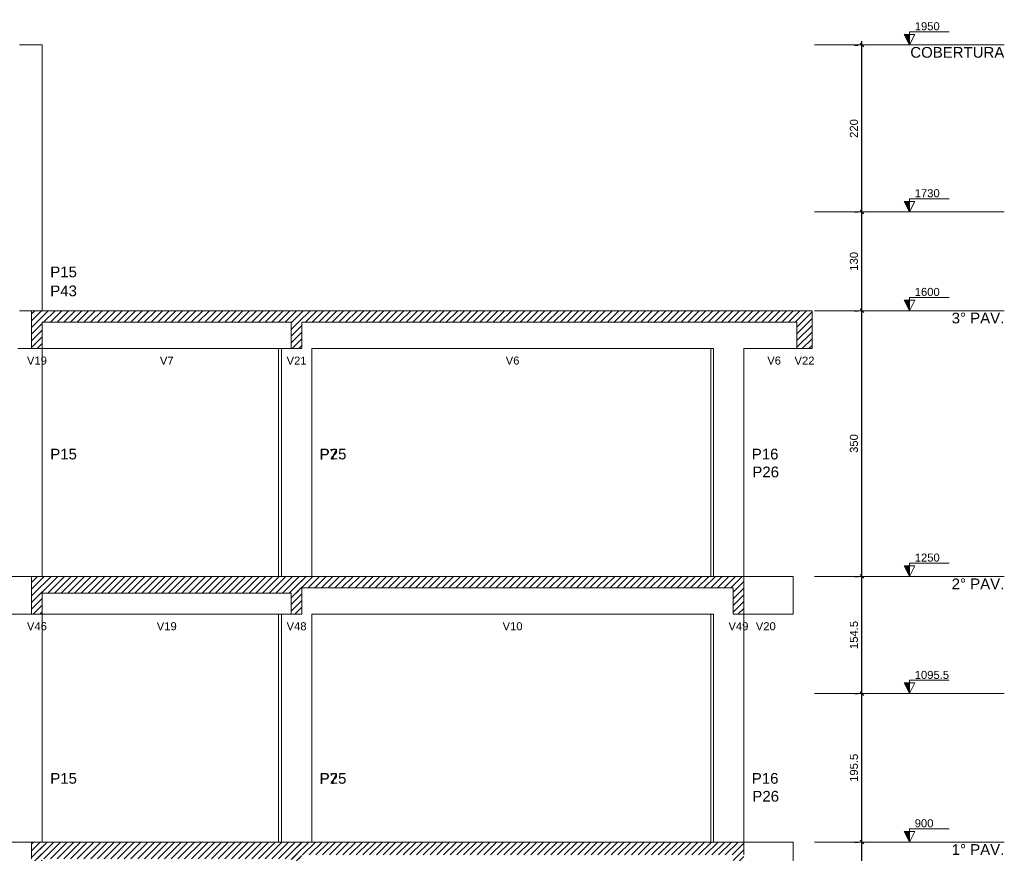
# Model space of a CAD drawing. Header units: millimetres. Extents: x 10 to 1250, y -62 to 528.
# Tile 221 of 256: x 111 to 124, y 412 to 423. Entities that reach past the tile are written whole.
import ezdxf

# ---------------------------------------------------------------- set-up
doc = ezdxf.new("R2010")
doc.units = ezdxf.units.MM
doc.header["$LTSCALE"] = 0.05
for name, color, linetype, lineweight in [('FO-Cortes', 9, 'Continuous', 5), ('FO-Cotas', 5, 'Continuous', 5), ('FO-Eixos', 5, 'Continuous', 5), ('FO-Hachuras das lajes', 1, 'Continuous', 20), ('FO-Níveis', 9, 'Continuous', 5), ('FO-Pilares pré-moldados', 3, 'Continuous', 20), ('FO-Seção das fundações', 9, 'Continuous', 5), ('FO-Títulos', 7, 'Continuous', 5)]:
    doc.layers.add(name, color=color, linetype=linetype, lineweight=lineweight)
doc.styles.add('Arial', font='arial.ttf')
doc.styles.get("Standard").update_dxf_attribs({"font": 'arial.ttf'})
doc.dimstyles.new('UM_50.000000', dxfattribs={"dimtxt": 0.18, "dimasz": 0.1, "dimexe": 0.1, "dimexo": 0.2, "dimgap": 0.1, "dimtad": 1, "dimdec": 1, "dimlfac": 50, "dimzin": 0, "dimdsep": 46, "dimtxsty": 'Standard', "dimblk": 'OBLIQUE', "dimcen": 0.09, "dimdle": 0.1, "dimadec": 1, "dimazin": 2, "dimtfac": 1, "dimtdec": 1, "dimtofl": 0, "dimtmove": 0, "dimatfit": 3, "dimldrblk": 'OBLIQUE', "dimfxl": 1, "dimtolj": 1, "dimarcsym": 1})
pattern_1 = [(45, (-96.81562, -34.92108), (-0.08838835, 0.08838835), [])]

# ---------------------------------------------------------------- blocks, each defined once
blk = doc.blocks.new('_Oblique')
at = {"color": 0, "linetype": 'ByBlock', "lineweight": -2}
blk.add_line((-0.5, -0.5), (0.5, 0.5), dxfattribs=at)
blk = doc.blocks.new('*D295')
at = {"layer": 'Defpoints', "color": 0, "transparency": 16777216}
for p in [(93.066, 60.503), (93.066, 60.503), (93.066, 57.413)]:
    blk.add_point(p, dxfattribs=at)
at = {"layer": 'FO-Hachuras das lajes', "color": 0, "linetype": 'Continuous', "lineweight": -2, "transparency": 16777216}
for p, q in [((92.866, 60.503), (92.966, 60.503)), ((93.066, 57.313), (93.066, 60.603)), ((92.866, 57.413), (92.966, 57.413))]:
    blk.add_line(p, q, dxfattribs=at)
at = {"layer": 'FO-Hachuras das lajes', "color": 0, "lineweight": -2, "transparency": 16777216, "xscale": 0.1, "yscale": 0.1, "zscale": 0.1}
for p, rotation in [((93.066, 60.503), 90), ((93.066, 57.413), 270)]:
    blk.add_blockref('_Oblique', p, dxfattribs=dict(at, rotation=rotation))
at = {"layer": 'FO-Hachuras das lajes', "transparency": 16777216, "insert": (92.854, 58.958), "char_height": 0.2118, "attachment_point": 5, "rotation": 90, "style": 'Arial'}
blk.add_mtext('\\A1;154.5', dxfattribs=at)
blk = doc.blocks.new('*D296')
at = {"layer": 'Defpoints', "color": 0, "transparency": 16777216}
for p in [(93.066, 64.413), (93.066, 64.413), (93.066, 60.503)]:
    blk.add_point(p, dxfattribs=at)
at = {"layer": 'FO-Hachuras das lajes', "color": 0, "linetype": 'Continuous', "lineweight": -2, "transparency": 16777216}
for p, q in [((92.866, 64.413), (92.966, 64.413)), ((93.066, 60.403), (93.066, 64.513)), ((92.866, 60.503), (92.966, 60.503))]:
    blk.add_line(p, q, dxfattribs=at)
at = {"layer": 'FO-Hachuras das lajes', "color": 0, "lineweight": -2, "transparency": 16777216, "xscale": 0.1, "yscale": 0.1, "zscale": 0.1}
for p, rotation in [((93.066, 64.413), 90), ((93.066, 60.503), 270)]:
    blk.add_blockref('_Oblique', p, dxfattribs=dict(at, rotation=rotation))
at = {"layer": 'FO-Hachuras das lajes', "transparency": 16777216, "insert": (92.854, 62.458), "char_height": 0.2118, "attachment_point": 5, "rotation": 90, "style": 'Arial'}
blk.add_mtext('\\A1;195.5', dxfattribs=at)
blk = doc.blocks.new('*D297')
at = {"layer": 'Defpoints', "color": 0, "transparency": 16777216}
for p in [(93.066, 67.503), (93.066, 67.503), (93.066, 64.413)]:
    blk.add_point(p, dxfattribs=at)
at = {"layer": 'FO-Hachuras das lajes', "color": 0, "linetype": 'Continuous', "lineweight": -2, "transparency": 16777216}
for p, q in [((92.866, 67.503), (92.966, 67.503)), ((93.066, 64.313), (93.066, 67.603)), ((92.866, 64.413), (92.966, 64.413))]:
    blk.add_line(p, q, dxfattribs=at)
at = {"layer": 'FO-Hachuras das lajes', "color": 0, "lineweight": -2, "transparency": 16777216, "xscale": 0.1, "yscale": 0.1, "zscale": 0.1}
for p, rotation in [((93.066, 67.503), 90), ((93.066, 64.413), 270)]:
    blk.add_blockref('_Oblique', p, dxfattribs=dict(at, rotation=rotation))
at = {"layer": 'FO-Hachuras das lajes', "transparency": 16777216, "insert": (92.854, 65.958), "char_height": 0.2118, "attachment_point": 5, "rotation": 90, "style": 'Arial'}
blk.add_mtext('\\A1;154.5', dxfattribs=at)
blk = doc.blocks.new('*D298')
at = {"layer": 'Defpoints', "color": 0, "transparency": 16777216}
for p in [(93.066, 74.503), (93.066, 74.503), (93.066, 67.503)]:
    blk.add_point(p, dxfattribs=at)
at = {"layer": 'FO-Hachuras das lajes', "color": 0, "linetype": 'Continuous', "lineweight": -2, "transparency": 16777216}
for p, q in [((92.866, 74.503), (92.966, 74.503)), ((93.066, 67.403), (93.066, 74.603)), ((92.866, 67.503), (92.966, 67.503))]:
    blk.add_line(p, q, dxfattribs=at)
at = {"layer": 'FO-Hachuras das lajes', "color": 0, "lineweight": -2, "transparency": 16777216, "xscale": 0.1, "yscale": 0.1, "zscale": 0.1}
for p, rotation in [((93.066, 74.503), 90), ((93.066, 67.503), 270)]:
    blk.add_blockref('_Oblique', p, dxfattribs=dict(at, rotation=rotation))
at = {"layer": 'FO-Hachuras das lajes', "transparency": 16777216, "insert": (92.854, 71.003), "char_height": 0.2118, "attachment_point": 5, "rotation": 90, "style": 'Arial'}
blk.add_mtext('\\A1;350', dxfattribs=at)
blk = doc.blocks.new('*D299')
at = {"layer": 'Defpoints', "color": 0, "transparency": 16777216}
for p in [(93.066, 77.103), (93.066, 77.103), (93.066, 74.503)]:
    blk.add_point(p, dxfattribs=at)
at = {"layer": 'FO-Hachuras das lajes', "color": 0, "linetype": 'Continuous', "lineweight": -2, "transparency": 16777216}
for p, q in [((92.866, 77.103), (92.966, 77.103)), ((93.066, 74.403), (93.066, 77.203)), ((92.866, 74.503), (92.966, 74.503))]:
    blk.add_line(p, q, dxfattribs=at)
at = {"layer": 'FO-Hachuras das lajes', "color": 0, "lineweight": -2, "transparency": 16777216, "xscale": 0.1, "yscale": 0.1, "zscale": 0.1}
for p, rotation in [((93.066, 77.103), 90), ((93.066, 74.503), 270)]:
    blk.add_blockref('_Oblique', p, dxfattribs=dict(at, rotation=rotation))
at = {"layer": 'FO-Hachuras das lajes', "transparency": 16777216, "insert": (92.854, 75.803), "char_height": 0.2118, "attachment_point": 5, "rotation": 90, "style": 'Arial'}
blk.add_mtext('\\A1;130', dxfattribs=at)
blk = doc.blocks.new('*D300')
at = {"layer": 'Defpoints', "color": 0, "transparency": 16777216}
for p in [(93.066, 81.503), (93.066, 81.503), (93.066, 77.103)]:
    blk.add_point(p, dxfattribs=at)
at = {"layer": 'FO-Hachuras das lajes', "color": 0, "linetype": 'Continuous', "lineweight": -2, "transparency": 16777216}
for p, q in [((92.866, 81.503), (92.966, 81.503)), ((93.066, 77.003), (93.066, 81.603)), ((92.866, 77.103), (92.966, 77.103))]:
    blk.add_line(p, q, dxfattribs=at)
at = {"layer": 'FO-Hachuras das lajes', "color": 0, "lineweight": -2, "transparency": 16777216, "xscale": 0.1, "yscale": 0.1, "zscale": 0.1}
for p, rotation in [((93.066, 81.503), 90), ((93.066, 77.103), 270)]:
    blk.add_blockref('_Oblique', p, dxfattribs=dict(at, rotation=rotation))
at = {"layer": 'FO-Hachuras das lajes', "transparency": 16777216, "insert": (92.854, 79.303), "char_height": 0.2118, "attachment_point": 5, "rotation": 90, "style": 'Arial'}
blk.add_mtext('\\A1;220', dxfattribs=at)
blk = doc.blocks.new('AAA')
at = {"layer": 'FO-Cortes', "linetype": 'Continuous'}
for points in [[(-2.5, 46.5821), (-2.5, 46.8621), (-2.64, 46.8621), (-2.5, 46.5821)], [(-2.5, 42.1821), (-2.5, 42.4621), (-2.64, 42.4621), (-2.5, 42.1821)], [(-2.5, 39.5821), (-2.5, 39.8621), (-2.64, 39.8621), (-2.5, 39.5821)], [(-2.5, 32.5821), (-2.5, 32.8621), (-2.64, 32.8621), (-2.5, 32.5821)], [(-2.5, 29.4921), (-2.5, 29.7721), (-2.64, 29.7721), (-2.5, 29.4921)], [(-2.5, 25.5821), (-2.5, 25.8621), (-2.64, 25.8621), (-2.5, 25.5821)]]:
    blk.add_hatch(color=256, dxfattribs=at).paths.add_polyline_path(points)
at = {"layer": 'FO-Níveis', "linetype": 'Continuous'}
h = blk.add_hatch(dxfattribs=at)
h.set_pattern_fill('ANSI31', color=256, style=0)
h.set_pattern_definition(pattern_1)
h.paths.add_polyline_path([(-25.6239, 39.2821), (-18.5039, 39.2821), (-18.5039, 39.5821), (-25.6239, 39.5821), (-25.6239, 39.2821)])
h = blk.add_hatch(dxfattribs=at)
h.set_pattern_fill('ANSI31', color=256, style=0)
h.set_pattern_definition(pattern_1)
h.paths.add_polyline_path([(-25.6239, 38.5821), (-25.3439, 38.5821), (-25.3439, 39.5821), (-25.6239, 39.5821), (-25.6239, 38.5821)])
h = blk.add_hatch(dxfattribs=at)
h.set_pattern_fill('ANSI31', color=256, style=0)
h.set_pattern_definition(pattern_1)
h.paths.add_polyline_path([(-18.7839, 39.2821), (-5.0639, 39.2821), (-5.0639, 39.5821), (-18.7839, 39.5821), (-18.7839, 39.2821)])
h = blk.add_hatch(dxfattribs=at)
h.set_pattern_fill('ANSI31', color=256, style=0)
h.set_pattern_definition(pattern_1)
h.paths.add_polyline_path([(-18.7839, 38.5821), (-18.5039, 38.5821), (-18.5039, 39.5821), (-18.7839, 39.5821), (-18.7839, 38.5821)])
h = blk.add_hatch(dxfattribs=at)
h.set_pattern_fill('ANSI31', color=256, style=0)
h.set_pattern_definition(pattern_1)
h.paths.add_polyline_path([(-5.4639, 38.5821), (-5.0639, 38.5821), (-5.0639, 39.5821), (-5.4639, 39.5821), (-5.4639, 38.5821)])
h = blk.add_hatch(dxfattribs=at)
h.set_pattern_fill('ANSI31', color=256, style=0)
h.set_pattern_definition(pattern_1)
h.paths.add_polyline_path([(-25.6239, 32.1421), (-18.5039, 32.1421), (-18.5039, 32.5821), (-25.6239, 32.5821), (-25.6239, 32.1421)])
h = blk.add_hatch(dxfattribs=at)
h.set_pattern_fill('ANSI31', color=256, style=0)
h.set_pattern_definition(pattern_1)
h.paths.add_polyline_path([(-25.6239, 31.5821), (-25.3439, 31.5821), (-25.3439, 32.5821), (-25.6239, 32.5821), (-25.6239, 31.5821)])
h = blk.add_hatch(dxfattribs=at)
h.set_pattern_fill('ANSI31', color=256, style=0)
h.set_pattern_definition(pattern_1)
h.paths.add_polyline_path([(-18.7839, 32.2821), (-6.8639, 32.2821), (-6.8639, 32.5821), (-18.7839, 32.5821), (-18.7839, 32.2821)])
h = blk.add_hatch(dxfattribs=at)
h.set_pattern_fill('ANSI31', color=256, style=0)
h.set_pattern_definition(pattern_1)
h.paths.add_polyline_path([(-18.7839, 31.5821), (-18.5039, 31.5821), (-18.5039, 32.5821), (-18.7839, 32.5821), (-18.7839, 31.5821)])
h = blk.add_hatch(dxfattribs=at)
h.set_pattern_fill('ANSI31', color=256, style=0)
h.set_pattern_definition(pattern_1)
h.paths.add_polyline_path([(-7.1439, 31.5821), (-6.8639, 31.5821), (-6.8639, 32.5821), (-7.1439, 32.5821), (-7.1439, 31.5821)])
h = blk.add_hatch(dxfattribs=at)
h.set_pattern_fill('ANSI31', color=256, style=0)
h.set_pattern_definition(pattern_1)
h.paths.add_polyline_path([(-25.6239, 25.1421), (-18.5039, 25.1421), (-18.5039, 25.5821), (-25.6239, 25.5821), (-25.6239, 25.1421)])
h = blk.add_hatch(dxfattribs=at)
h.set_pattern_fill('ANSI31', color=256, style=0)
h.set_pattern_definition(pattern_1)
h.paths.add_polyline_path([(-25.6239, 24.5821), (-25.3439, 24.5821), (-25.3439, 25.5821), (-25.6239, 25.5821), (-25.6239, 24.5821)])
h = blk.add_hatch(dxfattribs=at)
h.set_pattern_fill('ANSI31', color=256, style=0)
h.set_pattern_definition(pattern_1)
h.paths.add_polyline_path([(-18.7839, 25.2421), (-6.8639, 25.2421), (-6.8639, 25.5821), (-18.7839, 25.5821), (-18.7839, 25.2421)])
h = blk.add_hatch(dxfattribs=at)
h.set_pattern_fill('ANSI31', color=256, style=0)
h.set_pattern_definition(pattern_1)
h.paths.add_polyline_path([(-18.7839, 24.5821), (-18.5039, 24.5821), (-18.5039, 25.5821), (-18.7839, 25.5821), (-18.7839, 24.5821)])
h = blk.add_hatch(dxfattribs=at)
h.set_pattern_fill('ANSI31', color=256, style=0)
h.set_pattern_definition(pattern_1)
h.paths.add_polyline_path([(-7.1439, 24.5821), (-6.8639, 24.5821), (-6.8639, 25.5821), (-7.1439, 25.5821), (-7.1439, 24.5821)])
at = {"layer": 'FO-Cortes'}
for points in [[(-2.5, 46.5821), (-2.36, 46.8621), (-2.64, 46.8621), (-2.5, 46.5821), (-2.5, 46.9321), (-1.45, 46.9321)], [(-2.5, 42.1821), (-2.36, 42.4621), (-2.64, 42.4621), (-2.5, 42.1821), (-2.5, 42.5321), (-1.45, 42.5321)], [(-2.5, 39.5821), (-2.36, 39.8621), (-2.64, 39.8621), (-2.5, 39.5821), (-2.5, 39.9321), (-1.45, 39.9321)], [(-2.5, 32.5821), (-2.36, 32.8621), (-2.64, 32.8621), (-2.5, 32.5821), (-2.5, 32.9321), (-1.45, 32.9321)], [(-2.5, 29.4921), (-2.36, 29.7721), (-2.64, 29.7721), (-2.5, 29.4921), (-2.5, 29.8421), (-1.45, 29.8421)], [(-2.5, 25.5821), (-2.36, 25.8621), (-2.64, 25.8621), (-2.5, 25.5821), (-2.5, 25.9321), (-1.45, 25.9321)]]:
    blk.add_lwpolyline(points, dxfattribs=at)
at = {"layer": 'FO-Cotas'}
for p, q in [((-25.9313, 46.5821), (-25.9439, 46.5821)), ((-25.6239, 46.5821), (-25.9313, 46.5821)), ((-25.3439, 46.5821), (-25.6239, 46.5821)), ((-25.3439, 45.7821), (-25.3439, 46.5821)), ((-25.3439, 42.1821), (-25.3439, 45.7821)), ((-25.3439, 39.5821), (-25.3439, 42.1821)), ((-25.9312, 39.5821), (-25.9439, 39.5821)), ((-25.6239, 39.5821), (-25.9312, 39.5821)), ((-25.9882, 38.5821), (-25.9312, 38.5821)), ((-25.9312, 38.5821), (-25.6239, 38.5821)), ((-25.3439, 32.5821), (-25.3439, 38.5821)), ((-25.3439, 38.5821), (-19.1173, 38.5821)), ((-19.1173, 38.5821), (-19.1173, 32.5821)), ((-19.1173, 38.5821), (-19.0926, 38.5821)), ((-19.0926, 38.5821), (-19.0439, 38.5821)), ((-19.0439, 38.5821), (-19.0439, 32.5821)), ((-19.0439, 38.5821), (-19.0357, 38.5821)), ((-19.0357, 38.5821), (-18.7839, 38.5821)), ((-18.2439, 38.5821), (-7.7288, 38.5821)), ((-18.2439, 32.5821), (-18.2439, 38.5821)), ((-7.7288, 38.5821), (-7.7288, 32.5821)), ((-7.7288, 38.5821), (-7.7044, 38.5821)), ((-7.7044, 38.5821), (-7.6639, 38.5821)), ((-7.6639, 38.5821), (-7.6639, 32.5821)), ((-6.8639, 38.5821), (-5.4639, 38.5821)), ((-6.8639, 32.5821), (-6.8639, 38.5821)), ((-25.6239, 32.5821), (-26.1439, 32.5821)), ((-5.5639, 32.5821), (-6.8639, 32.5821)), ((-5.5639, 31.5821), (-5.5639, 32.5821)), ((-26.1439, 31.5821), (-25.6239, 31.5821)), ((-25.3439, 29.4921), (-25.3439, 31.5821)), ((-25.3439, 31.5821), (-19.1173, 31.5821)), ((-19.1173, 31.5821), (-19.1173, 29.4921)), ((-19.1173, 31.5821), (-19.0926, 31.5821)), ((-19.0926, 31.5821), (-19.0439, 31.5821)), ((-19.0439, 31.5821), (-19.0439, 29.4921)), ((-19.0439, 31.5821), (-19.0357, 31.5821)), ((-19.0357, 31.5821), (-18.7839, 31.5821)), ((-18.2439, 31.5821), (-7.7288, 31.5821)), ((-18.2439, 29.4921), (-18.2439, 31.5821)), ((-7.7288, 31.5821), (-7.7288, 29.4921)), ((-7.7288, 31.5821), (-7.7044, 31.5821)), ((-7.7044, 31.5821), (-7.6639, 31.5821)), ((-7.6639, 31.5821), (-7.6639, 29.4921)), ((-6.8639, 29.4921), (-6.8639, 31.5821)), ((-6.8639, 31.5821), (-5.5639, 31.5821)), ((-25.3439, 25.5821), (-25.3439, 29.4921)), ((-19.1173, 29.4921), (-19.1173, 25.5821)), ((-19.0439, 29.4921), (-19.0439, 25.5821)), ((-18.2439, 25.5821), (-18.2439, 29.4921)), ((-7.7288, 29.4921), (-7.7288, 25.5821)), ((-7.6639, 29.4921), (-7.6639, 25.5821)), ((-6.8639, 25.5821), (-6.8639, 29.4921)), ((-25.6239, 25.5821), (-26.1439, 25.5821)), ((-5.5639, 25.5821), (-6.8639, 25.5821)), ((-5.5639, 24.5821), (-5.5639, 25.5821))]:
    blk.add_line(p, q, dxfattribs=at)
at = {"layer": 'FO-Eixos', "linetype": 'Continuous'}
for p, q in [((-5, 46.5821), (0, 46.5821)), ((-5, 42.1821), (0, 42.1821)), ((-5, 39.5821), (0, 39.5821)), ((-5, 32.5821), (0, 32.5821)), ((-5, 29.4921), (0, 29.4921)), ((-5, 25.5821), (0, 25.5821))]:
    blk.add_line(p, q, dxfattribs=at)
at = {"layer": 'FO-Títulos'}
for p, q in [((-25.6239, 39.5821), (-25.6239, 39.2821)), ((-25.4839, 39.5821), (-25.6239, 39.5821)), ((-25.4008, 39.5821), (-25.4839, 39.5821)), ((-25.3439, 39.5821), (-25.4008, 39.5821)), ((-19.1173, 39.5821), (-25.3439, 39.5821)), ((-19.0926, 39.5821), (-19.1173, 39.5821)), ((-19.0439, 39.5821), (-19.0926, 39.5821)), ((-19.0357, 39.5821), (-19.0439, 39.5821)), ((-18.7839, 39.5821), (-19.0357, 39.5821)), ((-18.6439, 39.5821), (-18.7839, 39.5821)), ((-18.5039, 39.5821), (-18.6439, 39.5821)), ((-18.3094, 39.5821), (-18.5039, 39.5821)), ((-18.2524, 39.5821), (-18.3094, 39.5821)), ((-18.2439, 39.5821), (-18.2524, 39.5821)), ((-7.7288, 39.5821), (-18.2439, 39.5821)), ((-7.7044, 39.5821), (-7.7288, 39.5821)), ((-7.6639, 39.5821), (-7.7044, 39.5821)), ((-7.6475, 39.5821), (-7.6639, 39.5821)), ((-6.922, 39.5821), (-7.6475, 39.5821)), ((-6.8639, 39.5821), (-6.922, 39.5821)), ((-5.4639, 39.5821), (-6.8639, 39.5821)), ((-5.2934, 39.5821), (-5.4639, 39.5821)), ((-5.2639, 39.5821), (-5.2934, 39.5821)), ((-5.2344, 39.5821), (-5.2639, 39.5821)), ((-5.0639, 39.5821), (-5.2344, 39.5821)), ((-5.0639, 39.2821), (-5.0639, 39.5821)), ((-25.6239, 39.2821), (-25.6239, 38.5821)), ((-25.3439, 38.5821), (-25.3439, 39.2821)), ((-25.3439, 39.2821), (-19.1173, 39.2821)), ((-19.1173, 39.2821), (-19.0926, 39.2821)), ((-19.0926, 39.2821), (-19.0439, 39.2821)), ((-19.0439, 39.2821), (-19.0357, 39.2821)), ((-19.0357, 39.2821), (-18.7839, 39.2821)), ((-18.7839, 39.2821), (-18.7839, 38.5821)), ((-18.5039, 38.5821), (-18.5039, 39.2821)), ((-18.5039, 39.2821), (-18.3094, 39.2821)), ((-18.3094, 39.2821), (-18.2524, 39.2821)), ((-18.2524, 39.2821), (-18.2439, 39.2821)), ((-18.2439, 39.2821), (-7.7288, 39.2821)), ((-7.7288, 39.2821), (-7.7044, 39.2821)), ((-7.7044, 39.2821), (-7.6639, 39.2821)), ((-7.6639, 39.2821), (-7.6475, 39.2821)), ((-7.6475, 39.2821), (-6.922, 39.2821)), ((-6.922, 39.2821), (-6.8639, 39.2821)), ((-6.8639, 39.2821), (-5.4639, 39.2821)), ((-5.4639, 39.2821), (-5.4639, 38.5821)), ((-5.0639, 38.5821), (-5.0639, 39.2821)), ((-25.6239, 38.5821), (-25.4839, 38.5821)), ((-25.4839, 38.5821), (-25.4008, 38.5821)), ((-25.4008, 38.5821), (-25.3439, 38.5821)), ((-18.7839, 38.5821), (-18.6439, 38.5821)), ((-18.6439, 38.5821), (-18.5039, 38.5821)), ((-5.4639, 38.5821), (-5.2934, 38.5821)), ((-5.2934, 38.5821), (-5.2639, 38.5821)), ((-5.2639, 38.5821), (-5.2344, 38.5821)), ((-5.2344, 38.5821), (-5.0639, 38.5821)), ((-25.6239, 32.5821), (-25.6239, 32.1421)), ((-25.5124, 32.5821), (-25.6239, 32.5821)), ((-25.4839, 32.5821), (-25.5124, 32.5821)), ((-25.4555, 32.5821), (-25.4839, 32.5821)), ((-25.3439, 32.5821), (-25.4555, 32.5821)), ((-19.1173, 32.5821), (-25.3439, 32.5821)), ((-19.0926, 32.5821), (-19.1173, 32.5821)), ((-19.0439, 32.5821), (-19.0926, 32.5821)), ((-19.0357, 32.5821), (-19.0439, 32.5821)), ((-18.7839, 32.5821), (-19.0357, 32.5821)), ((-18.6439, 32.5821), (-18.7839, 32.5821)), ((-18.5039, 32.5821), (-18.6439, 32.5821)), ((-18.3094, 32.5821), (-18.5039, 32.5821)), ((-18.2524, 32.5821), (-18.3094, 32.5821)), ((-18.2439, 32.5821), (-18.2524, 32.5821)), ((-7.7288, 32.5821), (-18.2439, 32.5821)), ((-7.7044, 32.5821), (-7.7288, 32.5821)), ((-7.6639, 32.5821), (-7.7044, 32.5821)), ((-7.6475, 32.5821), (-7.6639, 32.5821)), ((-7.1439, 32.5821), (-7.6475, 32.5821)), ((-7.0039, 32.5821), (-7.1439, 32.5821)), ((-6.8639, 32.5821), (-7.0039, 32.5821)), ((-6.8639, 32.2821), (-6.8639, 32.5821)), ((-18.5039, 32.1421), (-18.5039, 32.2821)), ((-18.5039, 32.2821), (-18.3094, 32.2821)), ((-18.3094, 32.2821), (-18.2524, 32.2821)), ((-18.2524, 32.2821), (-18.2439, 32.2821)), ((-18.2439, 32.2821), (-7.7288, 32.2821)), ((-7.7288, 32.2821), (-7.7044, 32.2821)), ((-7.7044, 32.2821), (-7.6639, 32.2821)), ((-7.6639, 32.2821), (-7.6475, 32.2821)), ((-7.6475, 32.2821), (-7.1439, 32.2821)), ((-7.1439, 32.2821), (-7.1439, 31.5821)), ((-6.8639, 31.5821), (-6.8639, 32.2821)), ((-25.6239, 32.1421), (-25.6239, 31.5821)), ((-25.3439, 31.5821), (-25.3439, 32.1421)), ((-25.3439, 32.1421), (-19.1173, 32.1421)), ((-19.1173, 32.1421), (-19.0926, 32.1421)), ((-19.0926, 32.1421), (-19.0439, 32.1421)), ((-19.0439, 32.1421), (-19.0357, 32.1421)), ((-19.0357, 32.1421), (-18.7839, 32.1421)), ((-18.7839, 32.1421), (-18.7839, 31.5821)), ((-18.5039, 31.5821), (-18.5039, 32.1421)), ((-25.6239, 31.5821), (-25.5124, 31.5821)), ((-25.5124, 31.5821), (-25.4839, 31.5821)), ((-25.4839, 31.5821), (-25.4555, 31.5821)), ((-25.4555, 31.5821), (-25.3439, 31.5821)), ((-18.7839, 31.5821), (-18.6439, 31.5821)), ((-18.6439, 31.5821), (-18.5039, 31.5821)), ((-7.1439, 31.5821), (-7.0039, 31.5821)), ((-7.0039, 31.5821), (-6.8639, 31.5821)), ((-25.6239, 25.5821), (-25.6239, 25.1421)), ((-25.5124, 25.5821), (-25.6239, 25.5821)), ((-25.4839, 25.5821), (-25.5124, 25.5821)), ((-25.4555, 25.5821), (-25.4839, 25.5821)), ((-25.3439, 25.5821), (-25.4555, 25.5821)), ((-19.1173, 25.5821), (-25.3439, 25.5821)), ((-19.0926, 25.5821), (-19.1173, 25.5821)), ((-19.0439, 25.5821), (-19.0926, 25.5821)), ((-19.0357, 25.5821), (-19.0439, 25.5821)), ((-18.7839, 25.5821), (-19.0357, 25.5821)), ((-18.6439, 25.5821), (-18.7839, 25.5821)), ((-18.5039, 25.5821), (-18.6439, 25.5821)), ((-18.3094, 25.5821), (-18.5039, 25.5821)), ((-18.2524, 25.5821), (-18.3094, 25.5821)), ((-18.2439, 25.5821), (-18.2524, 25.5821)), ((-7.8639, 25.5821), (-18.2439, 25.5821)), ((-7.7288, 25.5821), (-7.8639, 25.5821)), ((-7.7044, 25.5821), (-7.7288, 25.5821)), ((-7.6639, 25.5821), (-7.7044, 25.5821)), ((-7.6475, 25.5821), (-7.6639, 25.5821)), ((-7.1439, 25.5821), (-7.6475, 25.5821)), ((-7.0039, 25.5821), (-7.1439, 25.5821)), ((-6.8639, 25.5821), (-7.0039, 25.5821)), ((-6.8639, 25.2421), (-6.8639, 25.5821))]:
    blk.add_line(p, q, dxfattribs=at)
at = {"layer": 'FO-Cortes', "char_height": 0.2118, "attachment_point": 7, "line_spacing_factor": 0.798, "style": 'Arial'}
for s, insert in [('1950', (-2.36, 46.9671)), ('1730', (-2.36, 42.5671)), ('1600', (-2.36, 39.9671)), ('1250', (-2.36, 32.9671)), ('1095.5', (-2.36, 29.8771)), ('900', (-2.36, 25.9671))]:
    blk.add_mtext(s, dxfattribs=dict(at, insert=insert))
at = {"layer": 'FO-Cortes', "linetype": 'Continuous', "char_height": 0.2824, "attachment_point": 9, "line_spacing_factor": 0.798, "style": 'Arial'}
for s, insert in [('COBERTURA', (0, 46.2432)), ('3%%d PAV.', (0, 39.2432)), ('2%%d PAV.', (0, 32.2432)), ('1%%d PAV.', (0, 25.2432))]:
    blk.add_mtext(s, dxfattribs=dict(at, insert=insert))
at = {"layer": 'FO-Pilares pré-moldados', "char_height": 0.2824, "attachment_point": 7, "line_spacing_factor": 0.798, "style": 'Arial'}
for s, insert in [('P15', (-25.1321, 40.4585)), ('P43', (-25.1321, 39.9585)), ('P15', (-25.1321, 35.6585)), ('P7', (-18.0406, 35.6585)), ('P25', (-18.0321, 35.6585)), ('P16', (-6.6521, 35.6585)), ('P26', (-6.6364, 35.1874)), ('P15', (-25.1321, 27.1135)), ('P7', (-18.0406, 27.1135)), ('P25', (-18.0321, 27.1135)), ('P16', (-6.6521, 27.1135)), ('P26', (-6.6364, 26.6424))]:
    blk.add_mtext(s, dxfattribs=dict(at, insert=insert))
at = {"layer": 'FO-Seção das fundações', "char_height": 0.2118, "attachment_point": 8, "line_spacing_factor": 0.798, "style": 'Arial'}
for s, insert in [('V19', (-25.4839, 38.1585)), ('V7', (-22.0639, 38.1585)), ('V21', (-18.6439, 38.1585)), ('V6', (-12.9539, 38.1585)), ('V6', (-6.0639, 38.1585)), ('V22', (-5.2639, 38.1585)), ('V46', (-25.4839, 31.1585)), ('V19', (-22.0639, 31.1585)), ('V48', (-18.6439, 31.1585)), ('V10', (-12.9539, 31.1585)), ('V49', (-7.0039, 31.1585)), ('V20', (-6.2839, 31.1585))]:
    blk.add_mtext(s, dxfattribs=dict(at, insert=insert))
at = {"layer": 'FO-Hachuras das lajes', "linetype": 'Continuous'}
for base, p1, p2, picture, middle in [((-3.75, 46.5821), (-3.75, 42.1821), (-3.75, 46.5821), '*D300', (-3.9618, 44.3821)), ((-3.75, 42.1821), (-3.75, 39.5821), (-3.75, 42.1821), '*D299', (-3.9618, 40.8821)), ((-3.75, 39.5821), (-3.75, 32.5821), (-3.75, 39.5821), '*D298', (-3.9618, 36.0821)), ((-3.75, 32.5821), (-3.75, 29.4921), (-3.75, 32.5821), '*D297', (-3.9618, 31.0371)), ((-3.75, 29.4921), (-3.75, 25.5821), (-3.75, 29.4921), '*D296', (-3.9618, 27.5371)), ((-3.75, 25.5821), (-3.75, 22.4921), (-3.75, 25.5821), '*D295', (-3.9618, 24.0371))]:
    dim = blk.add_linear_dim(base=base, p1=p1, p2=p2, angle=90, dimstyle='UM_50.000000', override={"dimtxt": 0.2118, "dimasz": 0.1, "dimexe": 0.1, "dimexo": 0.2, "dimtad": 1, "dimtih": 0, "dimtoh": 0, "dimdec": 1, "dimlfac": 50, "dimzin": 8, "dimtxsty": 'Arial', "dimblk": 'Oblique', "dimblk1": 'Oblique', "dimblk2": 'Oblique', "dimsah": 1, "dimdle": 0.1, "dimse1": 0, "dimse2": 0, "dimclrt": 256, "dimadec": 1, "dimazin": 3, "dimtmove": 2, "dimldrblk": 'Oblique'}, dxfattribs=at)
    dim.commit()
    dim.dimension.update_dxf_attribs({"geometry": picture, "text_midpoint": middle, "dimtype": 128, "text_rotation": 90, "insert": (-96.8156, -34.9211)})

msp = doc.modelspace()

# ---------------------------------------------------------------- block references
at = {"xscale": 0.5, "yscale": 0.5, "zscale": 0.5}
msp.add_blockref('AAA', (124.2583, 399.6552), dxfattribs=at)

doc.saveas('drawing.dxf')
